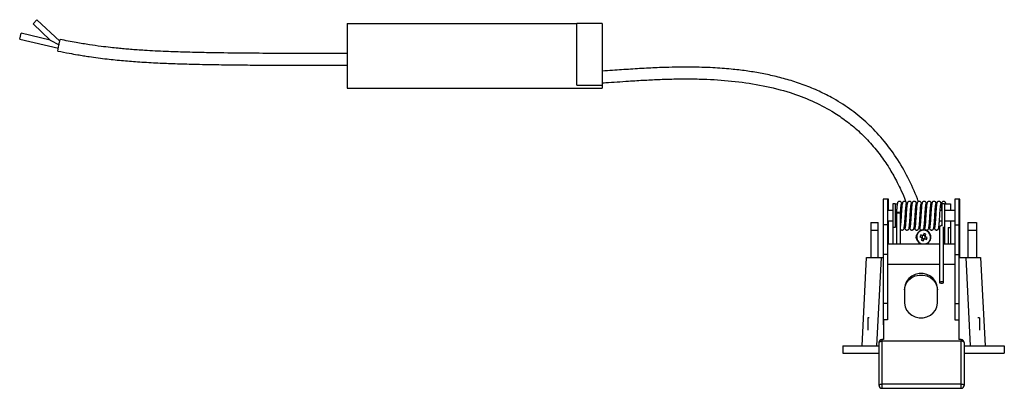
# Model space of a CAD drawing. Header units: millimetres. Extents: x 278 to 994, y 338 to 656.
# Tile 1 of 6: x 278 to 446, y 349 to 412. Entities that reach past the tile are written whole.
import ezdxf

# ---------------------------------------------------------------- set-up
doc = ezdxf.new("R2010")
doc.units = ezdxf.units.MM

msp = doc.modelspace()

# ---------------------------------------------------------------- linework, layer by layer
at = {"color": 7, "linetype": 'Continuous', "lineweight": 25}
for p, q in [((280.82, 411.56), (280.14, 410.83)), ((284.71, 407.9), (280.82, 411.56)), ((280.14, 410.83), (283.07, 408.07)), ((333.68, 410.9), (372.85, 410.9)), ((333.68, 410.9), (333.68, 399.9)), ((372.85, 400.4), (372.85, 410.9)), ((377.18, 410.9), (372.85, 410.9)), ((377.18, 410.9), (377.18, 400.4)), ((277.87, 408.27), (278.1, 409.25)), ((277.87, 408.27), (284.48, 406.71)), ((283.07, 408.07), (278.1, 409.25)), ((283.07, 408.07), (284.59, 407.26)), ((284.57, 407.2), (284.77, 408.18)), ((284.38, 406.22), (284.57, 407.2)), ((333.68, 399.9), (377.18, 399.9)), ((372.85, 400.4), (377.18, 400.4)), ((377.18, 400.4), (377.18, 399.9)), ((425.76, 380.97), (425.06, 380.97)), ((425.06, 380.97), (425.06, 376.61)), ((425.96, 380.97), (425.76, 380.97)), ((425.76, 380.97), (425.76, 376.61)), ((425.96, 379.04), (425.96, 380.97)), ((427.1, 380.17), (426.7, 380.17)), ((426.7, 380.17), (426.7, 376.17)), ((427.1, 380.17), (427.1, 376.17)), ((427.1, 380.17), (427.52, 380.17)), ((428.26, 379.99), (428.21, 380.26)), ((428.23, 380.17), (428.29, 380.17)), ((428.26, 380.18), (428.26, 380.16)), ((429.1, 379.99), (429.05, 380.26)), ((429.07, 380.17), (429.13, 380.17)), ((429.1, 380.18), (429.1, 380.16)), ((429.94, 379.99), (429.89, 380.26)), ((429.91, 380.17), (429.97, 380.17)), ((430.78, 379.99), (430.73, 380.26)), ((430.75, 380.17), (430.81, 380.17)), ((431.62, 379.99), (431.57, 380.26)), ((431.59, 380.17), (431.65, 380.17)), ((431.62, 380.18), (431.62, 380.16)), ((432.46, 379.99), (432.41, 380.26)), ((432.43, 380.17), (432.49, 380.17)), ((432.46, 380.18), (432.46, 380.16)), ((433.3, 379.99), (433.25, 380.26)), ((433.27, 380.17), (433.33, 380.17)), ((433.3, 380.18), (433.3, 380.16)), ((434.14, 379.99), (434.09, 380.26)), ((434.11, 380.17), (434.17, 380.17)), ((434.14, 380.18), (434.14, 380.16)), ((434.95, 380.17), (435.1, 380.17)), ((435.1, 376.43), (435.1, 380.17)), ((435.5, 380.17), (435.1, 380.17)), ((435.5, 380.17), (436.51, 380.17)), ((435.5, 380.17), (435.5, 376.17)), ((435.71, 380.29), (435.69, 380.3)), ((435.76, 380.17), (435.74, 380.28)), ((436.51, 380.17), (436.51, 379.04)), ((437.94, 380.97), (437.24, 380.97)), ((437.24, 380.97), (437.24, 376.61)), ((438.14, 380.97), (437.94, 380.97)), ((437.94, 380.97), (437.94, 376.61)), ((438.14, 375.36), (438.14, 380.97)), ((426.7, 379.04), (425.76, 379.04)), ((427.34, 379.04), (427.1, 379.04)), ((428.18, 379.04), (428.04, 379.04)), ((429.02, 379.04), (428.88, 379.04)), ((429.86, 379.04), (429.72, 379.04)), ((430.7, 379.04), (430.56, 379.04)), ((431.54, 379.04), (431.4, 379.04)), ((432.38, 379.04), (432.24, 379.04)), ((433.22, 379.04), (433.08, 379.04)), ((434.06, 379.04), (433.92, 379.04)), ((435.1, 379.04), (434.76, 379.04)), ((437.24, 379.04), (435.5, 379.04)), ((422.95, 377.02), (424.2, 377.02)), ((422.95, 377.02), (422.95, 375.71)), ((424.2, 375.71), (424.2, 377.02)), ((425.76, 376.61), (425.06, 376.61)), ((425.06, 376.61), (425.06, 371.56)), ((425.76, 377.29), (426.7, 377.29)), ((425.76, 376.61), (425.76, 371.56)), ((425.96, 375.36), (425.96, 377.29)), ((427.1, 376.17), (426.7, 376.17)), ((426.7, 376.17), (426.7, 373.36)), ((427.1, 377.29), (427.3, 377.29)), ((428, 377.29), (428.06, 377.29)), ((428.68, 376.34), (428.73, 376.05)), ((428.76, 377.29), (428.9, 377.29)), ((428.76, 376.04), (428.78, 376.04)), ((429.52, 376.34), (429.57, 376.05)), ((429.6, 377.29), (429.74, 377.29)), ((429.6, 376.04), (429.62, 376.04)), ((430.36, 376.34), (430.41, 376.05)), ((430.44, 377.29), (430.58, 377.29)), ((430.44, 376.04), (430.46, 376.04)), ((431.2, 376.34), (431.25, 376.05)), ((431.28, 377.29), (431.42, 377.29)), ((431.28, 376.04), (431.3, 376.04)), ((432.04, 376.34), (432.09, 376.05)), ((432.12, 377.29), (432.26, 377.29)), ((432.12, 376.04), (432.14, 376.04)), ((432.88, 376.34), (432.93, 376.05)), ((432.96, 377.29), (433.1, 377.29)), ((432.96, 376.04), (432.98, 376.04)), ((432.99, 376.19), (433, 376.24)), ((433.72, 376.34), (433.77, 376.05)), ((433.8, 377.29), (433.94, 377.29)), ((433.8, 376.04), (433.82, 376.04)), ((434.56, 376.34), (434.61, 376.05)), ((434.64, 377.29), (435.1, 377.29)), ((435.33, 376.17), (435.5, 376.17)), ((435.5, 377.29), (437.24, 377.29)), ((435.5, 376.17), (435.5, 373.36)), ((436.11, 376.17), (436.51, 376.17)), ((436.11, 376.17), (436.11, 373.36)), ((436.51, 377.29), (436.51, 376.17)), ((436.51, 376.17), (436.51, 373.36)), ((437.24, 376.61), (437.94, 376.61)), ((437.24, 376.61), (437.24, 371.56)), ((437.94, 376.61), (437.94, 371.56)), ((439.5, 377.02), (440.95, 377.02)), ((439.5, 377.02), (439.5, 375.71)), ((440.95, 377.02), (440.95, 375.71)), ((422.95, 375.71), (422.95, 371.02)), ((422.95, 375.71), (424.2, 375.71)), ((424.2, 371.02), (424.2, 375.71)), ((425.76, 375.36), (425.96, 375.36)), ((425.96, 373.36), (425.96, 375.36)), ((431.32, 374.57), (431.63, 374.45)), ((431.77, 374.79), (431.46, 374.92)), ((431.67, 374.34), (431.55, 374.03)), ((431.68, 374.59), (431.62, 374.45)), ((431.67, 374.33), (431.81, 374.27)), ((431.76, 374.79), (431.71, 374.65)), ((432.01, 375.14), (431.88, 374.84)), ((432.02, 374.78), (431.88, 374.84)), ((432.22, 374.7), (432.08, 374.76)), ((432.13, 374.24), (432.19, 374.38)), ((432.22, 374.7), (432.35, 375)), ((432.22, 374.44), (432.27, 374.58)), ((432.57, 374.46), (432.27, 374.58)), ((437.94, 375.36), (438.14, 375.36)), ((438.14, 371.02), (438.14, 375.36)), ((439.5, 375.71), (440.95, 375.71)), ((439.5, 375.71), (439.5, 371.02)), ((440.95, 375.71), (440.95, 371.02)), ((425.76, 373.36), (434.65, 373.36)), ((431.87, 374.25), (432.01, 374.19)), ((431.89, 373.89), (432.02, 374.19)), ((432.13, 374.24), (432.43, 374.12)), ((435.35, 373.36), (437.24, 373.36)), ((421.45, 356.02), (422.23, 371.02)), ((422.23, 371.02), (424.73, 371.02)), ((424.73, 371.02), (423.94, 356.02)), ((424.73, 371.02), (425.06, 371.02)), ((425.76, 371.56), (425.06, 371.56)), ((425.06, 371.56), (425.06, 363.22)), ((425.76, 371.56), (425.76, 363.22)), ((437.24, 371.56), (437.94, 371.56)), ((437.24, 371.56), (437.24, 363.22)), ((438.07, 372.13), (437.94, 372.13)), ((437.94, 371.56), (437.94, 363.22)), ((437.94, 371.02), (439.17, 371.02)), ((438.07, 371.02), (438.07, 372.13)), ((439.95, 356.02), (439.17, 371.02)), ((439.17, 371.02), (441.66, 371.02)), ((441.66, 371.02), (442.45, 356.02)), ((425.76, 369.91), (434.65, 369.91)), ((435.35, 369.91), (437.24, 369.91)), ((428.7, 365.8), (428.7, 363.28)), ((434.3, 363.28), (434.3, 365.8)), ((425.76, 363.22), (425.06, 363.22)), ((425.06, 363.22), (425.06, 360.42)), ((425.76, 363.22), (425.76, 360.42)), ((437.24, 363.22), (437.94, 363.22)), ((437.24, 363.22), (437.24, 360.42)), ((437.94, 363.22), (437.94, 360.42)), ((422.45, 360.77), (422.45, 358.68)), ((422.69, 360.77), (422.45, 360.77)), ((425.13, 360.42), (425.06, 360.42)), ((425.06, 360.42), (425.06, 359.56)), ((425.13, 359.56), (425.06, 359.56)), ((425.76, 360.42), (425.13, 360.42)), ((425.13, 360.42), (425.13, 357.07)), ((437.24, 360.42), (437.94, 360.42)), ((437.94, 360.42), (437.94, 357.07)), ((441.45, 360.77), (441.2, 360.77)), ((441.45, 360.77), (441.45, 358.68)), ((418.2, 356.02), (418.2, 354.77)), ((418.2, 356.02), (424.35, 356.02)), ((424.35, 349.27), (424.35, 356.57)), ((425.13, 357.07), (424.85, 357.07)), ((424.85, 356.8), (424.85, 349.5)), ((438.35, 356.8), (424.85, 356.8)), ((438.35, 357.07), (437.94, 357.07)), ((438.35, 349.5), (438.35, 356.8)), ((438.85, 356.57), (438.85, 349.27)), ((438.85, 356.02), (445.7, 356.02)), ((445.7, 356.02), (445.7, 354.77)), ((418.2, 354.77), (424.35, 354.77)), ((438.85, 354.77), (445.7, 354.77)), ((424.85, 349.5), (438.35, 349.5)), ((424.85, 348.77), (438.35, 348.77))]:
    msp.add_line(p, q, dxfattribs=at)
at = {"color": 8, "linetype": 'Continuous', "lineweight": 25}
for p, q in [((431.49, 373.4), (431.63, 373.36)), ((424.85, 357.07), (424.85, 356.8)), ((438.35, 357.07), (438.35, 356.8)), ((424.85, 349.5), (424.85, 348.77)), ((438.35, 348.77), (438.35, 349.5))]:
    msp.add_line(p, q, dxfattribs=at)
at = {"color": 7, "linetype": 'Continuous', "lineweight": 25, "flags": 128}
for points in [[(434.3, 365.8), (434.22, 366.4), (433.98, 366.97), (433.6, 367.47), (433.09, 367.87), (432.5, 368.15), (431.84, 368.3), (431.17, 368.3), (430.51, 368.15), (429.91, 367.87), (429.41, 367.47), (429.02, 366.97), (428.78, 366.4), (428.7, 365.8)], [(428.7, 365.55), (428.78, 366.15), (429.02, 366.72), (429.41, 367.22), (429.91, 367.62), (430.51, 367.91), (431.17, 368.05), (431.84, 368.05), (432.5, 367.91), (433.09, 367.62), (433.6, 367.22), (433.98, 366.72), (434.22, 366.15), (434.3, 365.55)], [(435, 366.69), (435.14, 366.7), (435.25, 366.72), (435.33, 366.76), (435.35, 366.79), (435.33, 366.83), (435.25, 366.87), (435.14, 366.89), (435, 366.9), (434.87, 366.89), (434.76, 366.87), (434.68, 366.83), (434.65, 366.79), (434.68, 366.76), (434.76, 366.72), (434.87, 366.7), (435, 366.69)], [(428.7, 363.28), (428.78, 362.67), (429.02, 362.1), (429.41, 361.6), (429.91, 361.2), (430.51, 360.92), (431.17, 360.77), (431.84, 360.77), (432.5, 360.92), (433.09, 361.2), (433.6, 361.6), (433.98, 362.1), (434.22, 362.67), (434.3, 363.28)], [(424.35, 356.57), (424.36, 356.62), (424.39, 356.66), (424.44, 356.7), (424.5, 356.73), (424.58, 356.76), (424.66, 356.78), (424.76, 356.8), (424.85, 356.8)], [(438.85, 356.57), (438.84, 356.62), (438.82, 356.66), (438.77, 356.7), (438.71, 356.73), (438.63, 356.76), (438.54, 356.78), (438.45, 356.8), (438.35, 356.8)], [(424.35, 349.27), (424.36, 349.31), (424.39, 349.35), (424.44, 349.39), (424.5, 349.43), (424.58, 349.46), (424.66, 349.48), (424.76, 349.49), (424.85, 349.5)], [(438.35, 349.5), (438.45, 349.49), (438.54, 349.48), (438.63, 349.46), (438.71, 349.43), (438.77, 349.39), (438.82, 349.35), (438.84, 349.31), (438.85, 349.27)]]:
    msp.add_lwpolyline(points, dxfattribs=at)
at = {"color": 7, "linetype": 'Continuous', "lineweight": 25}
for centre, radius, start, end in [((427.62, 378.11), 0.631, 73.9088, 120.1213), ((431.26, 374.52), 0.625, 143.9089, 216.0911), ((431.95, 374.52), 1.25, 291.8306, 247.5517), ((435.47, 373.06), 4.42, 155.1522, 159.9512), ((431.95, 374.52), 0.329, 191.8214, 213.2821), ((431.95, 374.52), 0.278, 164.3178, 199.2699), ((431.95, 374.52), 0.278, 150.7857, 164.3178), ((431.95, 374.52), 0.278, 199.2699, 205.8335), ((431.95, 374.52), 0.278, 205.8335, 240.7857), ((431.95, 374.52), 0.278, 115.8335, 150.7857), ((431.95, 374.52), 0.329, 101.8214, 123.2821), ((431.95, 374.52), 0.278, 240.7857, 254.3178), ((431.95, 374.52), 0.278, 109.2699, 115.8335), ((431.95, 374.52), 0.278, 74.3178, 109.2699), ((430.49, 370.99), 4.42, 65.1522, 69.9512), ((431.95, 374.52), 0.278, 60.7857, 74.3178), ((431.95, 374.52), 0.278, 289.2699, 295.8335), ((431.95, 374.52), 0.278, 295.8335, 330.7857), ((431.95, 374.52), 0.278, 25.8335, 60.7857), ((431.95, 374.52), 0.278, 330.7857, 344.3178), ((431.95, 374.52), 0.278, 19.2699, 25.8335), ((431.95, 374.52), 0.278, 344.3178, 19.2699), ((431.95, 374.52), 0.329, 11.8214, 33.2821), ((428.42, 375.97), 4.42, 335.1522, 339.9512), ((433.41, 378.04), 4.42, 245.1522, 249.9512), ((431.95, 374.52), 0.278, 254.3178, 289.2699), ((431.95, 374.52), 0.329, 281.8214, 303.2821), ((424.85, 356.57), 0.5, 90, 180), ((438.35, 356.57), 0.5, 0, 90), ((424.85, 349.27), 0.5, 180.0091, 270.0091), ((438.35, 349.27), 0.5, 269.9909, 359.9909)]:
    msp.add_arc(centre, radius, start, end, dxfattribs=at)
at = {"color": 8, "linetype": 'Continuous', "lineweight": 25}
msp.add_arc((431.95, 374.52), 1.2, 285.1479, 247.5517, dxfattribs=at)
at = {"color": 7, "linetype": 'Continuous', "lineweight": 25}
for centre, major_axis, start_param, end_param in [((431.92, 374.53), (0.226, -0.093), 3.005647, 3.277538), ((431.94, 374.48), (0.093, 0.226), 3.005647, 3.277538), ((431.96, 374.55), (0.093, 0.226), 6.14724, 6.419131), ((431.98, 374.5), (0.226, -0.093), 6.14724, 6.419131)]:
    msp.add_ellipse(centre, major_axis=major_axis, ratio=0.990116, start_param=start_param, end_param=end_param, dxfattribs=at)
for points, knots in [([(333.68, 405.79), (333.65, 405.79), (333.03, 405.79), (331.93, 405.79), (330.47, 405.8), (327.64, 405.8), (321.74, 405.81), (315.11, 405.85), (309.36, 405.94), (306.07, 406.02), (302.68, 406.13), (299.95, 406.27), (297.94, 406.4), (296.78, 406.49), (295.69, 406.58), (294.55, 406.69), (293.24, 406.83), (291.62, 407.02), (289.66, 407.3), (287.33, 407.68), (285.67, 408), (284.77, 408.18)], [0, 0, 0, 0, 0.001996, 0.037839, 0.067012, 0.091451, 0.210733, 0.428184, 0.496582, 0.562599, 0.629553, 0.70413, 0.729496, 0.753163, 0.775302, 0.796396, 0.822871, 0.856137, 0.896384, 0.943932, 1, 1, 1, 1]), ([(284.38, 406.22), (285.03, 406.09), (286.15, 405.87), (287.61, 405.61), (288.74, 405.43), (290.41, 405.17), (292.67, 404.87), (295.55, 404.58), (298.43, 404.36), (301.37, 404.19), (304.44, 404.07), (307.14, 403.99), (309.47, 403.94), (311.33, 403.91), (313.07, 403.88), (314.69, 403.86), (316.34, 403.85), (318.01, 403.83), (319.83, 403.82), (321.78, 403.81), (324.04, 403.81), (326.64, 403.8), (329.62, 403.8), (332, 403.79), (333.4, 403.79), (333.68, 403.79)], [0, 0, 0, 0, 0.040198, 0.069648, 0.090023, 0.109389, 0.172281, 0.228593, 0.284761, 0.347652, 0.406879, 0.471584, 0.51105, 0.548809, 0.584133, 0.616541, 0.647056, 0.684301, 0.718081, 0.75741, 0.802868, 0.85514, 0.91502, 0.983431, 1, 1, 1, 1]), ([(431.05, 380.58), (431, 380.73), (430.49, 382.12), (429.33, 384.69), (427.36, 388.12), (425.04, 391.21), (422.49, 393.89), (419.68, 396.2), (416.88, 398), (414.14, 399.4), (411.61, 400.44), (409.06, 401.29), (406.56, 401.95), (404.11, 402.46), (401.65, 402.86), (398.96, 403.17), (395.83, 403.4), (392.11, 403.51), (388.45, 403.46), (385.03, 403.31), (382, 403.13), (379.37, 402.95), (377.76, 402.84), (377.18, 402.81)], [0, 0, 0, 0, 0.007619, 0.070122, 0.132773, 0.194333, 0.25205, 0.30717, 0.366094, 0.40875, 0.452534, 0.495068, 0.535934, 0.574746, 0.613096, 0.653391, 0.702817, 0.761547, 0.829161, 0.875467, 0.923737, 0.97248, 1, 1, 1, 1]), ([(377.18, 400.81), (377.37, 400.82), (378.87, 400.88), (381.28, 401.09), (384.38, 401.27), (387.06, 401.4), (389.7, 401.48), (392.36, 401.49), (395.74, 401.41), (399.82, 401.11), (404.58, 400.4), (408.95, 399.29), (412.88, 397.81), (415.95, 396.23), (418.49, 394.55), (420.63, 392.84), (422.68, 390.83), (424.51, 388.62), (426.05, 386.38), (427.15, 384.45), (428, 382.73), (428.56, 381.52), (428.86, 380.71), (428.94, 380.48)], [0, 0, 0, 0, 0.009755, 0.074127, 0.120435, 0.163727, 0.20756, 0.251565, 0.295541, 0.375493, 0.454924, 0.533878, 0.599278, 0.66285, 0.70515, 0.750138, 0.798466, 0.847459, 0.892413, 0.933583, 0.95753, 0.987566, 1, 1, 1, 1]), ([(427.5, 380.29), (427.49, 380.3), (427.46, 380.32), (427.41, 379.98), (427.36, 379.39), (427.32, 378.85), (427.3, 378.59)], [0, 0, 0, 0, 0.162238, 0.443734, 0.722957, 1, 1, 1, 1]), ([(428.23, 380.16), (428.22, 380.21), (428.21, 380.31), (428.14, 380.46), (428.03, 380.56), (427.92, 380.6), (427.83, 380.61), (427.74, 380.6), (427.64, 380.56), (427.55, 380.48), (427.49, 380.37), (427.49, 380.3), (427.48, 380.27)], [0, 0, 0, 0, 0.140714, 0.28421, 0.433167, 0.508899, 0.583443, 0.655125, 0.722393, 0.838996, 0.930719, 1, 1, 1, 1]), ([(428, 378.54), (428.02, 378.8), (428.05, 379.33), (428.11, 379.89), (428.15, 380.2), (428.17, 380.17), (428.18, 380.16)], [0, 0, 0, 0, 0.287991, 0.573699, 0.85703, 1, 1, 1, 1]), ([(428.34, 380.29), (428.33, 380.3), (428.3, 380.32), (428.25, 379.98), (428.2, 379.39), (428.16, 378.85), (428.14, 378.59)], [0, 0, 0, 0, 0.162238, 0.443734, 0.722957, 1, 1, 1, 1]), ([(428.18, 380.26), (428.18, 380.24), (428.18, 380.2), (428.17, 380.17), (428.17, 380.16)], [0, 0, 0, 0, 0.727281, 1, 1, 1, 1]), ([(428.65, 380.61), (428.65, 380.61), (428.61, 380.61), (428.54, 380.59), (428.45, 380.55), (428.35, 380.47), (428.32, 380.38), (428.29, 380.33)], [0, 0, 0, 0, 0.027971, 0.219782, 0.416757, 0.614371, 1, 1, 1, 1]), ([(429.07, 380.16), (429.06, 380.21), (429.05, 380.31), (428.98, 380.46), (428.87, 380.56), (428.76, 380.6), (428.67, 380.61), (428.58, 380.6), (428.48, 380.56), (428.39, 380.48), (428.33, 380.37), (428.33, 380.3), (428.32, 380.27)], [0, 0, 0, 0, 0.140714, 0.28421, 0.433167, 0.508899, 0.583443, 0.655125, 0.722393, 0.838996, 0.930719, 1, 1, 1, 1]), ([(428.84, 378.54), (428.86, 378.8), (428.89, 379.33), (428.95, 379.89), (428.99, 380.2), (429.01, 380.17), (429.02, 380.16)], [0, 0, 0, 0, 0.287991, 0.573699, 0.85703, 1, 1, 1, 1]), ([(429.18, 380.29), (429.17, 380.3), (429.14, 380.32), (429.09, 379.98), (429.04, 379.39), (429, 378.85), (428.98, 378.59)], [0, 0, 0, 0, 0.1622377, 0.4437337, 0.7229573, 1, 1, 1, 1]), ([(429.02, 380.26), (429.02, 380.24), (429.02, 380.2), (429.01, 380.17), (429.01, 380.16)], [0, 0, 0, 0, 0.727281, 1, 1, 1, 1]), ([(429.91, 380.16), (429.9, 380.21), (429.89, 380.31), (429.82, 380.46), (429.71, 380.56), (429.6, 380.6), (429.51, 380.61), (429.42, 380.6), (429.32, 380.56), (429.23, 380.48), (429.17, 380.37), (429.17, 380.3), (429.16, 380.27)], [0, 0, 0, 0, 0.140714, 0.28421, 0.433167, 0.508899, 0.583443, 0.655125, 0.722393, 0.838996, 0.930719, 1, 1, 1, 1]), ([(429.68, 378.54), (429.7, 378.8), (429.73, 379.33), (429.79, 379.89), (429.83, 380.2), (429.85, 380.17), (429.86, 380.16)], [0, 0, 0, 0, 0.287991, 0.573699, 0.85703, 1, 1, 1, 1]), ([(430.02, 380.29), (430.01, 380.3), (429.98, 380.32), (429.93, 379.98), (429.88, 379.39), (429.84, 378.85), (429.82, 378.59)], [0, 0, 0, 0, 0.162238, 0.443734, 0.722957, 1, 1, 1, 1]), ([(429.86, 380.26), (429.86, 380.24), (429.86, 380.2), (429.85, 380.17), (429.85, 380.16)], [0, 0, 0, 0, 0.727281, 1, 1, 1, 1]), ([(430.75, 380.16), (430.74, 380.21), (430.73, 380.31), (430.66, 380.46), (430.55, 380.56), (430.44, 380.6), (430.35, 380.61), (430.26, 380.6), (430.16, 380.56), (430.07, 380.48), (430.01, 380.37), (430.01, 380.3), (430, 380.27)], [0, 0, 0, 0, 0.140714, 0.28421, 0.433167, 0.508899, 0.583443, 0.655125, 0.722393, 0.838996, 0.930719, 1, 1, 1, 1]), ([(430.52, 378.54), (430.54, 378.8), (430.57, 379.33), (430.63, 379.89), (430.67, 380.2), (430.69, 380.17), (430.7, 380.16)], [0, 0, 0, 0, 0.287991, 0.573699, 0.85703, 1, 1, 1, 1]), ([(430.86, 380.29), (430.85, 380.3), (430.82, 380.32), (430.77, 379.98), (430.72, 379.39), (430.68, 378.85), (430.66, 378.59)], [0, 0, 0, 0, 0.162238, 0.443734, 0.722957, 1, 1, 1, 1]), ([(430.7, 380.26), (430.7, 380.24), (430.7, 380.2), (430.69, 380.17), (430.69, 380.17)], [0, 0, 0, 0, 0.738707, 1, 1, 1, 1]), ([(431.59, 380.16), (431.58, 380.21), (431.57, 380.31), (431.5, 380.46), (431.39, 380.56), (431.28, 380.6), (431.19, 380.61), (431.1, 380.6), (431, 380.56), (430.91, 380.48), (430.85, 380.37), (430.85, 380.3), (430.84, 380.27)], [0, 0, 0, 0, 0.140714, 0.28421, 0.433167, 0.508899, 0.583443, 0.655125, 0.722393, 0.838996, 0.930719, 1, 1, 1, 1]), ([(431.17, 380.61), (431.17, 380.61), (431.13, 380.61), (431.09, 380.6), (431.06, 380.59), (431.05, 380.58)], [0, 0, 0, 0, 0.115085, 0.904295, 1, 1, 1, 1]), ([(431.36, 378.54), (431.38, 378.8), (431.41, 379.33), (431.47, 379.89), (431.51, 380.2), (431.53, 380.17), (431.54, 380.16)], [0, 0, 0, 0, 0.287991, 0.573699, 0.85703, 1, 1, 1, 1]), ([(431.7, 380.29), (431.69, 380.3), (431.66, 380.32), (431.61, 379.98), (431.56, 379.39), (431.52, 378.85), (431.5, 378.59)], [0, 0, 0, 0, 0.162238, 0.443734, 0.722957, 1, 1, 1, 1]), ([(431.54, 380.26), (431.54, 380.24), (431.54, 380.2), (431.53, 380.17), (431.53, 380.16)], [0, 0, 0, 0, 0.7272813, 1, 1, 1, 1]), ([(432.01, 380.61), (432.01, 380.61), (431.97, 380.61), (431.9, 380.59), (431.81, 380.55), (431.71, 380.47), (431.68, 380.38), (431.65, 380.33)], [0, 0, 0, 0, 0.027971, 0.219782, 0.416757, 0.614371, 1, 1, 1, 1]), ([(432.43, 380.16), (432.42, 380.21), (432.41, 380.31), (432.34, 380.46), (432.23, 380.56), (432.12, 380.6), (432.03, 380.61), (431.94, 380.6), (431.84, 380.56), (431.75, 380.48), (431.69, 380.37), (431.69, 380.3), (431.68, 380.27)], [0, 0, 0, 0, 0.140714, 0.28421, 0.433167, 0.508899, 0.583443, 0.655125, 0.722393, 0.838996, 0.930719, 1, 1, 1, 1]), ([(432.2, 378.54), (432.22, 378.8), (432.25, 379.33), (432.31, 379.89), (432.35, 380.2), (432.37, 380.17), (432.38, 380.16)], [0, 0, 0, 0, 0.287991, 0.573699, 0.85703, 1, 1, 1, 1]), ([(432.54, 380.29), (432.53, 380.3), (432.5, 380.32), (432.45, 379.98), (432.4, 379.39), (432.36, 378.85), (432.34, 378.59)], [0, 0, 0, 0, 0.162238, 0.443734, 0.722957, 1, 1, 1, 1]), ([(432.38, 380.26), (432.38, 380.24), (432.38, 380.2), (432.37, 380.17), (432.37, 380.16)], [0, 0, 0, 0, 0.727281, 1, 1, 1, 1]), ([(432.85, 380.61), (432.85, 380.61), (432.81, 380.61), (432.74, 380.59), (432.65, 380.55), (432.55, 380.47), (432.52, 380.38), (432.49, 380.33)], [0, 0, 0, 0, 0.027971, 0.219782, 0.416757, 0.614371, 1, 1, 1, 1]), ([(433.27, 380.16), (433.26, 380.21), (433.25, 380.31), (433.18, 380.46), (433.07, 380.56), (432.96, 380.6), (432.87, 380.61), (432.78, 380.6), (432.68, 380.56), (432.59, 380.48), (432.53, 380.37), (432.53, 380.3), (432.52, 380.27)], [0, 0, 0, 0, 0.140714, 0.28421, 0.433167, 0.508899, 0.583443, 0.655125, 0.722393, 0.838996, 0.930719, 1, 1, 1, 1]), ([(433.04, 378.54), (433.06, 378.8), (433.09, 379.33), (433.15, 379.89), (433.19, 380.2), (433.21, 380.17), (433.22, 380.16)], [0, 0, 0, 0, 0.287991, 0.573699, 0.85703, 1, 1, 1, 1]), ([(433.38, 380.29), (433.37, 380.3), (433.34, 380.32), (433.29, 379.98), (433.24, 379.39), (433.2, 378.85), (433.18, 378.59)], [0, 0, 0, 0, 0.162238, 0.443734, 0.722957, 1, 1, 1, 1]), ([(433.22, 380.26), (433.22, 380.24), (433.22, 380.2), (433.21, 380.17), (433.21, 380.16)], [0, 0, 0, 0, 0.727281, 1, 1, 1, 1]), ([(433.69, 380.61), (433.69, 380.61), (433.65, 380.61), (433.58, 380.59), (433.49, 380.55), (433.39, 380.47), (433.36, 380.38), (433.33, 380.33)], [0, 0, 0, 0, 0.027971, 0.219782, 0.416757, 0.614371, 1, 1, 1, 1]), ([(434.11, 380.16), (434.1, 380.21), (434.09, 380.31), (434.02, 380.46), (433.91, 380.56), (433.8, 380.6), (433.71, 380.61), (433.62, 380.6), (433.52, 380.56), (433.43, 380.48), (433.37, 380.37), (433.37, 380.3), (433.36, 380.27)], [0, 0, 0, 0, 0.140714, 0.28421, 0.433167, 0.508899, 0.583443, 0.655125, 0.722393, 0.838996, 0.930719, 1, 1, 1, 1]), ([(433.88, 378.54), (433.9, 378.8), (433.93, 379.33), (433.99, 379.89), (434.03, 380.2), (434.05, 380.17), (434.06, 380.16)], [0, 0, 0, 0, 0.287991, 0.573699, 0.85703, 1, 1, 1, 1]), ([(434.22, 380.29), (434.21, 380.3), (434.18, 380.32), (434.13, 379.98), (434.08, 379.39), (434.04, 378.85), (434.02, 378.59)], [0, 0, 0, 0, 0.162238, 0.443734, 0.722957, 1, 1, 1, 1]), ([(434.06, 380.26), (434.06, 380.24), (434.06, 380.2), (434.05, 380.17), (434.05, 380.17)], [0, 0, 0, 0, 0.738707, 1, 1, 1, 1]), ([(434.53, 380.61), (434.53, 380.61), (434.49, 380.61), (434.42, 380.59), (434.33, 380.55), (434.23, 380.47), (434.2, 380.38), (434.17, 380.33)], [0, 0, 0, 0, 0.027971, 0.219782, 0.416757, 0.614371, 1, 1, 1, 1]), ([(434.95, 380.16), (434.94, 380.21), (434.93, 380.31), (434.86, 380.46), (434.75, 380.56), (434.64, 380.6), (434.55, 380.61), (434.46, 380.6), (434.36, 380.56), (434.27, 380.48), (434.21, 380.37), (434.21, 380.3), (434.2, 380.27)], [0, 0, 0, 0, 0.140714, 0.28421, 0.433167, 0.508899, 0.583443, 0.655125, 0.722393, 0.838996, 0.930719, 1, 1, 1, 1]), ([(434.72, 378.54), (434.74, 378.8), (434.77, 379.33), (434.83, 379.89), (434.87, 380.2), (434.89, 380.17), (434.9, 380.16)], [0, 0, 0, 0, 0.287991, 0.573699, 0.85703, 1, 1, 1, 1]), ([(434.9, 380.26), (434.9, 380.24), (434.9, 380.2), (434.89, 380.17), (434.89, 380.16)], [0, 0, 0, 0, 0.727281, 1, 1, 1, 1]), ([(435.06, 379.04), (435.05, 379.15), (435.03, 379.52), (434.98, 380), (434.95, 380.17), (434.93, 380.26)], [0, 0, 0, 0, 0.175794, 0.586739, 1, 1, 1, 1]), ([(435.72, 380.27), (435.72, 380.29), (435.72, 380.35), (435.68, 380.45), (435.61, 380.53), (435.53, 380.58), (435.44, 380.6), (435.35, 380.61), (435.26, 380.59), (435.17, 380.55), (435.08, 380.47), (435, 380.33), (434.98, 380.22), (434.98, 380.16)], [0, 0, 0, 0, 0.0546969, 0.1307355, 0.2337441, 0.2964249, 0.3659971, 0.4413681, 0.5208631, 0.6024984, 0.6843981, 0.8442199, 1, 1, 1, 1]), ([(427.3, 378.66), (427.3, 378.44), (427.3, 378.05), (427.3, 377.39), (427.3, 376.82), (427.3, 376.26), (427.3, 375.73), (427.3, 375.04), (427.3, 374.26), (427.3, 373.67), (427.3, 373.4), (427.3, 373.36)], [0, 0, 0, 0, 0.1110666, 0.2025903, 0.3523223, 0.4535585, 0.5495558, 0.6819938, 0.8613974, 0.9757312, 1, 1, 1, 1]), ([(427.37, 378.62), (427.4, 378.63), (427.45, 378.64), (427.56, 378.65), (427.66, 378.66), (427.73, 378.68), (427.78, 378.7), (427.79, 378.71), (427.8, 378.72)], [0, 0, 0, 0, 0.240024, 0.480053, 0.719875, 0.857761, 0.953827, 1, 1, 1, 1]), ([(427.99, 378.56), (427.98, 378.56), (427.97, 378.57), (427.91, 378.59), (427.84, 378.61), (427.74, 378.62), (427.63, 378.63), (427.52, 378.63), (427.43, 378.63), (427.39, 378.62), (427.37, 378.62)], [0, 0, 0, 0, 0.096459, 0.207493, 0.332391, 0.468143, 0.6093, 0.74898, 0.880705, 1, 1, 1, 1]), ([(428, 376.44), (428, 376.73), (428, 377.2), (428, 377.97), (428, 378.41), (428, 378.66)], [0, 0, 0, 0, 0.4435717, 0.6998705, 1, 1, 1, 1]), ([(428.14, 378.59), (428.13, 378.31), (428.09, 377.76), (428.04, 377.05), (428.02, 376.74), (428, 376.62)], [0, 0, 0, 0, 0.373195, 0.745105, 1, 1, 1, 1]), ([(428.63, 376.07), (428.65, 376.16), (428.68, 376.32), (428.74, 376.94), (428.79, 377.71), (428.83, 378.26), (428.84, 378.54)], [0, 0, 0, 0, 0.251316, 0.501744, 0.7513, 1, 1, 1, 1]), ([(428.98, 378.59), (428.97, 378.31), (428.93, 377.76), (428.88, 376.99), (428.83, 376.38), (428.79, 376.22), (428.78, 376.13)], [0, 0, 0, 0, 0.251314, 0.501762, 0.75133, 1, 1, 1, 1]), ([(429.47, 376.07), (429.49, 376.16), (429.52, 376.32), (429.58, 376.94), (429.63, 377.71), (429.67, 378.26), (429.68, 378.54)], [0, 0, 0, 0, 0.251316, 0.501744, 0.7513, 1, 1, 1, 1]), ([(429.82, 378.59), (429.81, 378.31), (429.77, 377.76), (429.72, 376.99), (429.67, 376.38), (429.63, 376.22), (429.62, 376.13)], [0, 0, 0, 0, 0.2513136, 0.5017622, 0.7513301, 1, 1, 1, 1]), ([(430.31, 376.07), (430.33, 376.16), (430.36, 376.32), (430.42, 376.94), (430.47, 377.71), (430.51, 378.26), (430.52, 378.54)], [0, 0, 0, 0, 0.251316, 0.501744, 0.7513, 1, 1, 1, 1]), ([(430.66, 378.59), (430.65, 378.31), (430.61, 377.76), (430.56, 376.99), (430.51, 376.38), (430.47, 376.22), (430.46, 376.13)], [0, 0, 0, 0, 0.251314, 0.501762, 0.75133, 1, 1, 1, 1]), ([(431.15, 376.07), (431.17, 376.16), (431.2, 376.32), (431.26, 376.94), (431.31, 377.71), (431.35, 378.26), (431.36, 378.54)], [0, 0, 0, 0, 0.251316, 0.501744, 0.7513, 1, 1, 1, 1]), ([(431.5, 378.59), (431.49, 378.31), (431.45, 377.76), (431.4, 376.99), (431.35, 376.38), (431.31, 376.22), (431.3, 376.13)], [0, 0, 0, 0, 0.251314, 0.501762, 0.75133, 1, 1, 1, 1]), ([(431.99, 376.07), (432.01, 376.16), (432.04, 376.32), (432.1, 376.94), (432.15, 377.71), (432.19, 378.26), (432.2, 378.54)], [0, 0, 0, 0, 0.251316, 0.501744, 0.7513, 1, 1, 1, 1]), ([(432.34, 378.59), (432.33, 378.31), (432.29, 377.76), (432.24, 376.99), (432.19, 376.38), (432.15, 376.22), (432.14, 376.13)], [0, 0, 0, 0, 0.251314, 0.501762, 0.75133, 1, 1, 1, 1]), ([(432.83, 376.07), (432.85, 376.16), (432.88, 376.32), (432.94, 376.94), (432.99, 377.71), (433.03, 378.26), (433.04, 378.54)], [0, 0, 0, 0, 0.251316, 0.501744, 0.7513, 1, 1, 1, 1]), ([(433.18, 378.59), (433.17, 378.31), (433.13, 377.76), (433.08, 376.99), (433.03, 376.38), (432.99, 376.22), (432.98, 376.13)], [0, 0, 0, 0, 0.251314, 0.501762, 0.75133, 1, 1, 1, 1]), ([(433.67, 376.07), (433.69, 376.16), (433.72, 376.32), (433.78, 376.94), (433.83, 377.71), (433.87, 378.26), (433.88, 378.54)], [0, 0, 0, 0, 0.251316, 0.501744, 0.7513, 1, 1, 1, 1]), ([(434.02, 378.59), (434.01, 378.31), (433.97, 377.76), (433.92, 376.99), (433.87, 376.38), (433.83, 376.22), (433.82, 376.13)], [0, 0, 0, 0, 0.2513136, 0.5017622, 0.7513301, 1, 1, 1, 1]), ([(434.51, 376.07), (434.53, 376.16), (434.56, 376.32), (434.62, 376.94), (434.67, 377.71), (434.71, 378.26), (434.72, 378.54)], [0, 0, 0, 0, 0.251316, 0.501744, 0.7513, 1, 1, 1, 1]), ([(428, 376.51), (428, 376.51), (428, 376.5), (428, 376.47), (427.99, 376.42), (427.99, 376.38), (427.99, 376.37), (427.99, 376.36), (427.99, 376.36), (427.99, 376.36), (427.99, 376.36), (428, 376.36), (428, 376.36), (428, 376.36), (428, 376.39), (428, 376.43), (428, 376.46), (428, 376.48), (428, 376.5), (428, 376.5), (428, 376.5), (428, 376.51), (428, 376.51), (428, 376.51), (428, 376.51), (428, 376.51)], [0, 0, 0, 0, 0.021528, 0.097343, 0.400568, 0.433794, 0.467253, 0.474784, 0.481126, 0.485741, 0.490366, 0.496262, 0.506343, 0.535916, 0.645484, 0.791164, 0.874684, 0.958589, 0.971697, 0.978903, 0.983971, 0.987815, 0.991671, 0.996477, 1, 1, 1, 1]), ([(428, 373.36), (428, 373.46), (428, 374.08), (428, 375.16), (428, 376), (428, 376.43), (428, 376.44)], [0, 0, 0, 0, 0.090008, 0.558541, 0.990866, 1, 1, 1, 1]), ([(428, 375.84), (428.01, 375.82), (428.04, 375.79), (428.1, 375.76), (428.18, 375.73), (428.27, 375.72), (428.37, 375.74), (428.45, 375.78), (428.55, 375.86), (428.63, 376), (428.64, 376.12), (428.65, 376.17)], [0, 0, 0, 0, 0.047736, 0.125633, 0.212093, 0.305761, 0.404553, 0.506005, 0.607786, 0.806404, 1, 1, 1, 1]), ([(428.74, 376.07), (428.75, 376.04), (428.75, 375.98), (428.79, 375.88), (428.86, 375.81), (428.94, 375.75), (429.02, 375.73), (429.11, 375.72), (429.21, 375.74), (429.29, 375.78), (429.39, 375.86), (429.47, 376), (429.48, 376.12), (429.49, 376.17)], [0, 0, 0, 0, 0.054697, 0.130735, 0.233744, 0.296425, 0.365997, 0.441368, 0.520863, 0.602498, 0.684398, 0.84422, 1, 1, 1, 1]), ([(429.58, 376.07), (429.59, 376.04), (429.59, 375.98), (429.63, 375.88), (429.7, 375.81), (429.78, 375.75), (429.86, 375.73), (429.95, 375.72), (430.05, 375.74), (430.13, 375.78), (430.23, 375.86), (430.31, 376), (430.32, 376.12), (430.33, 376.17)], [0, 0, 0, 0, 0.054697, 0.130735, 0.233744, 0.296425, 0.365997, 0.441368, 0.520863, 0.602498, 0.684398, 0.84422, 1, 1, 1, 1]), ([(430.42, 376.07), (430.43, 376.04), (430.43, 375.98), (430.47, 375.88), (430.54, 375.81), (430.62, 375.75), (430.7, 375.73), (430.79, 375.72), (430.89, 375.74), (430.97, 375.78), (431.07, 375.86), (431.15, 376), (431.16, 376.12), (431.17, 376.17)], [0, 0, 0, 0, 0.054697, 0.130735, 0.233744, 0.296425, 0.365997, 0.441368, 0.520863, 0.602498, 0.684398, 0.84422, 1, 1, 1, 1]), ([(431.26, 376.07), (431.27, 376.04), (431.27, 375.98), (431.31, 375.88), (431.38, 375.81), (431.46, 375.75), (431.54, 375.73), (431.63, 375.72), (431.73, 375.74), (431.81, 375.78), (431.91, 375.86), (431.99, 376), (432, 376.12), (432.01, 376.17)], [0, 0, 0, 0, 0.054697, 0.130735, 0.233744, 0.296425, 0.365997, 0.441368, 0.520863, 0.602498, 0.684398, 0.84422, 1, 1, 1, 1]), ([(432.1, 376.07), (432.11, 376.04), (432.11, 375.98), (432.15, 375.88), (432.22, 375.81), (432.3, 375.75), (432.38, 375.73), (432.47, 375.72), (432.57, 375.74), (432.65, 375.78), (432.75, 375.86), (432.83, 376), (432.84, 376.12), (432.85, 376.17)], [0, 0, 0, 0, 0.054697, 0.130735, 0.233744, 0.296425, 0.365997, 0.441368, 0.520863, 0.602498, 0.684398, 0.84422, 1, 1, 1, 1]), ([(432.94, 376.07), (432.95, 376.04), (432.95, 375.98), (432.99, 375.88), (433.06, 375.81), (433.14, 375.75), (433.22, 375.73), (433.31, 375.72), (433.41, 375.74), (433.49, 375.78), (433.59, 375.86), (433.67, 376), (433.68, 376.12), (433.69, 376.17)], [0, 0, 0, 0, 0.054697, 0.130735, 0.233744, 0.296425, 0.365997, 0.441368, 0.520863, 0.602498, 0.684398, 0.84422, 1, 1, 1, 1]), ([(433.78, 376.07), (433.79, 376.04), (433.79, 375.98), (433.83, 375.88), (433.9, 375.81), (433.98, 375.75), (434.06, 375.73), (434.15, 375.72), (434.25, 375.74), (434.33, 375.78), (434.43, 375.86), (434.51, 376), (434.52, 376.12), (434.53, 376.17)], [0, 0, 0, 0, 0.054697, 0.130735, 0.233744, 0.296425, 0.365997, 0.441368, 0.520863, 0.602498, 0.684398, 0.84422, 1, 1, 1, 1]), ([(434.62, 376.07), (434.63, 376.04), (434.63, 376), (434.65, 375.96), (434.65, 375.94)], [0, 0, 0, 0, 0.570045, 1, 1, 1, 1]), ([(435.1, 376.46), (435.08, 376.46), (435.04, 376.48), (434.95, 376.48), (434.85, 376.45), (434.74, 376.37), (434.67, 376.26), (434.66, 376.17), (434.65, 376.12)], [0, 0, 0, 0, 0.076429, 0.224485, 0.390853, 0.582895, 0.791236, 1, 1, 1, 1]), ([(434.65, 376.12), (434.65, 376.09), (434.65, 376.04), (434.65, 375.56), (434.65, 374.44), (434.65, 371.44), (434.65, 368.78), (434.65, 366.79)], [0, 0, 0, 0, 0.055439, 0.112555, 0.223927, 0.42006, 1, 1, 1, 1]), ([(435.35, 366.79), (435.35, 368.37), (435.35, 370.76), (435.35, 373.57), (435.35, 375.06), (435.36, 375.73), (435.35, 376.12), (435.36, 375.97), (435.35, 376.21), (435.32, 376.26), (435.31, 376.28)], [0, 0, 0, 0, 0.453318, 0.687401, 0.814266, 0.895851, 0.940367, 0.985184, 0.99511, 1, 1, 1, 1]), ([(431.63, 374.45), (431.63, 374.45), (431.65, 374.44), (431.67, 374.43), (431.68, 374.42), (431.69, 374.42)], [0, 0, 0, 0, 0.113689, 0.945347, 1, 1, 1, 1]), ([(431.7, 374.39), (431.7, 374.39), (431.69, 374.38), (431.68, 374.36), (431.67, 374.34), (431.67, 374.34)], [0, 0, 0, 0, 0.054653, 0.886311, 1, 1, 1, 1]), ([(431.83, 374.77), (431.83, 374.77), (431.81, 374.77), (431.79, 374.78), (431.77, 374.79), (431.77, 374.79)], [0, 0, 0, 0, 0.054653, 0.886311, 1, 1, 1, 1]), ([(431.88, 374.84), (431.88, 374.84), (431.87, 374.82), (431.86, 374.8), (431.86, 374.78), (431.86, 374.78)], [0, 0, 0, 0, 0.113689, 0.945347, 1, 1, 1, 1]), ([(432.07, 374.27), (432.07, 374.27), (432.09, 374.26), (432.11, 374.25), (432.13, 374.24), (432.13, 374.24)], [0, 0, 0, 0, 0.054653, 0.886311, 1, 1, 1, 1]), ([(432.2, 374.64), (432.2, 374.64), (432.21, 374.66), (432.21, 374.68), (432.22, 374.69), (432.22, 374.7)], [0, 0, 0, 0, 0.054653, 0.886311, 1, 1, 1, 1]), ([(432.27, 374.58), (432.27, 374.58), (432.25, 374.59), (432.23, 374.6), (432.21, 374.61), (432.21, 374.61)], [0, 0, 0, 0, 0.113689, 0.945347, 1, 1, 1, 1]), ([(432.02, 374.19), (432.02, 374.2), (432.02, 374.21), (432.03, 374.23), (432.04, 374.25), (432.04, 374.25)], [0, 0, 0, 0, 0.113689, 0.945347, 1, 1, 1, 1])]:
    msp.add_open_spline(points, degree=3, knots=knots, dxfattribs=at)

doc.saveas('drawing.dxf')
